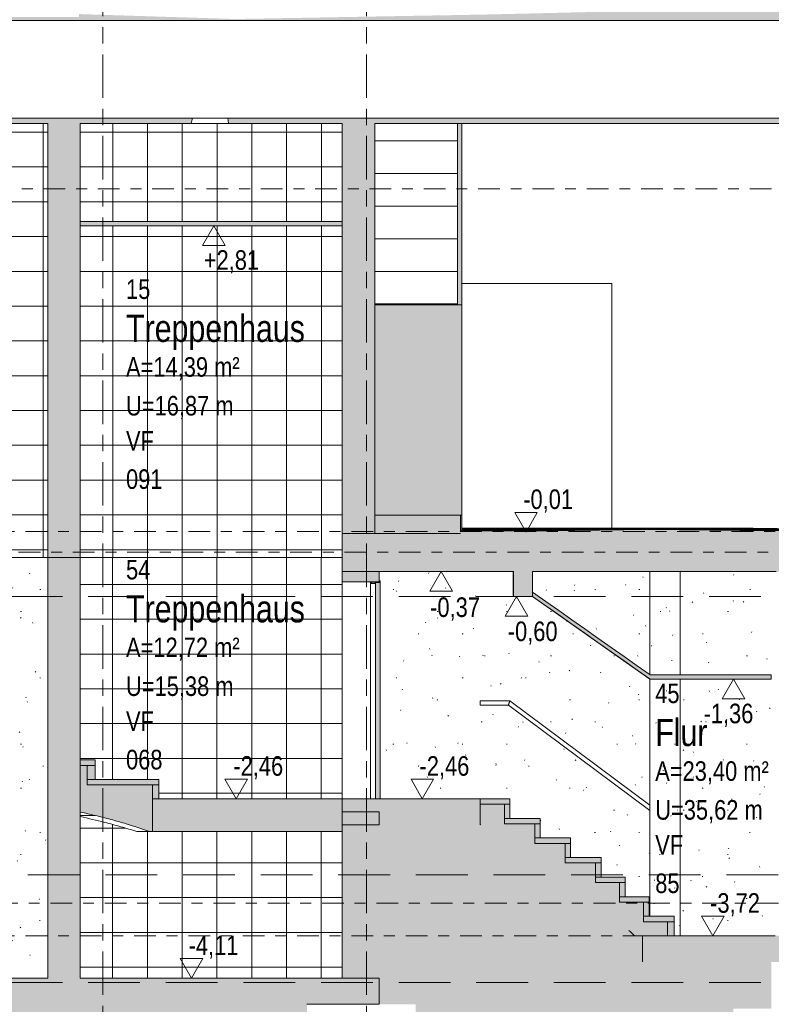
# Model space of a CAD drawing. Header units: metres. Extents: x 2 to 230, y -14 to 869.
# Tile 65 of 71: x 203.39 to 210.31, y -7.15 to 1.91. Entities that reach past the tile are written whole.
import ezdxf

# ---------------------------------------------------------------- set-up
doc = ezdxf.new("R2010")
doc.units = ezdxf.units.M
for name, pattern in [('_Ebene_', [0.4, 0.2, -0.1, 0, -0.1]), ('_Rasterlinie_', [0.75, 0.4, -0.1, 0.15, -0.1]), ('Abgebrochen', [0.714375, 0.47625, -0.238125])]:
    doc.linetypes.add(name, pattern=pattern)
for name, color, linetype, lineweight in [('A_Detailelemente', 7, 'Continuous', 9), ('A_Ebenen', 50, 'Continuous', 5), ('A_Geländer', 7, 'Continuous', 5), ('A_Geschossdecken', 7, 'Continuous', 5), ('A_Geschossdecken_Oberflächenschraffur', 7, 'Continuous', 5), ('A_Geschossdecken_Schraffur', 7, 'Continuous', 5), ('A_Hoehenkoten', 124, 'Continuous', 5), ('A_Linien_Feine Linien', 7, 'Continuous', 5), ('A_Raster', 128, 'Continuous', 5), ('A_Raum-Txt', 16, 'Continuous', 5), ('A_Treppe', 38, 'Continuous', 5), ('A_Tuer', 128, 'Continuous', 5), ('A_Türen_Element', 128, 'Continuous', 5), ('A_Türen_Rahmen', 128, 'Continuous', 5), ('A_Wand', 244, 'Continuous', 5), ('A_Wand_Schraff', 1, 'Continuous', 5), ('A_Wände_Oberflächenschraffur', 244, 'Continuous', 5)]:
    doc.layers.add(name, color=color, linetype=linetype, lineweight=lineweight)
doc.styles.add('Arial', font='arial.ttf', dxfattribs={"width": 0.8, "height": 0.18})
doc.styles.add('Arial_B', font='txt', dxfattribs={"width": 0.8, "height": 0.25})
pattern_1 = [(0, (178.00613, 18.796), (0.813, 0.203), [0.007, -0.603, 0.007, -0.603, -3.251]), (0, (178.00613, 18.796), (0.813, 0.203), [-1.219, 0.007, -1.212, 0.007, -0.603, -1.422]), (0, (178.00613, 18.796), (0.813, 0.203), [-3.048, 0.007, -0.4, 0.007, -1.009]), (120, (178.31113, 18.897), (-0.5823032, 0.6025787), [0.007, -0.603, 0.007, -0.603, -3.251]), (120, (178.31113, 18.897), (-0.5823032, 0.6025787), [-1.219, 0.007, -1.212, 0.007, -0.603, -1.422]), (120, (178.31113, 18.897), (-0.5823032, 0.6025787), [-3.048, 0.007, -0.4, 0.007, -1.009]), (240, (178.41213, 19.304), (-0.2306968, -0.8055787), [0.007, -0.603, 0.007, -0.603, -3.251]), (240, (178.41213, 19.304), (-0.2306968, -0.8055787), [-1.219, 0.007, -1.212, 0.007, -0.603, -1.422]), (240, (178.41213, 19.304), (-0.2306968, -0.8055787), [-3.048, 0.007, -0.4, 0.007, -1.009])]
pattern_2 = [(0, (178.00613, 18.796), (0, 0.3), [])]
pattern_3 = [(0, (178.00613, 18.796), (0, 0.32), []), (90, (178.00613, 18.796), (-0.32, 2e-17), [])]
pattern_4 = [(0.006, (178.008129, -2.781), (-8.378e-07, 0.008), []), (90, (178.00813, -2.781), (-0.32, 2e-17), [])]
pattern_5 = [(359.512, (177.825129, -2.51), (2.55513e-05, 0.0029998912), []), (90, (177.82513, -2.51), (-0.32, 0.003), [])]
pattern_6 = [(359.365, (177.771129, -2.427), (2.216523e-05, 0.00199987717), []), (90, (177.77113, -2.427), (-0.32, 0.004), [])]
pattern_7 = [(0.886, (178.347129, -3.247), (-7.7315e-05, 0.0049994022), []), (90, (178.34713, -3.247), (-0.32, -0.005), [])]
pattern_8 = [(0, (178.00713, 18.796), (0, 0.32), []), (90, (178.00713, 18.796), (-0.32, 2e-17), [])]

# ---------------------------------------------------------------- blocks, each defined once
blk = doc.blocks.new('TU DF 1 - Stahl-Eckzarge flächenbündig - DL - 900 x 1980-8580525-H')
at = {"layer": 'A_Tuer', "lineweight": 9}
for points in [[(13.9615, -3.2751), (13.9615, -3.2601), (14.0065, -3.2601), (14.0065, -3.2501), (13.9965, -3.2501), (13.9965, -3.2521), (14.0045, -3.2521), (14.0045, -3.2581), (13.9595, -3.2581), (13.9595, -3.2731), (13.9185, -3.2731), (13.9185, -3.2621), (13.9265, -3.2621), (13.9265, -3.2601), (13.9165, -3.2601), (13.9165, -3.2751)], [(13.9615, -5.2551), (14.0065, -5.2551), (14.0065, -3.2641), (13.9615, -3.2641), (13.9615, -4.2946)]]:
    blk.add_hatch(color=253, dxfattribs=at).paths.add_polyline_path(points, flags=0)
at = {"layer": 'A_Türen_Element', "color": 250, "lineweight": 9}
for p, q in [((14.0065, -3.2641), (13.9615, -3.2641)), ((13.9615, -3.2641), (13.9615, -5.2551)), ((14.0065, -5.2551), (14.0065, -3.2641)), ((13.9615, -5.2551), (14.0065, -5.2551))]:
    blk.add_line(p, q, dxfattribs=at)
at = {"layer": 'A_Türen_Rahmen', "color": 250, "lineweight": 9}
for p, q in [((13.9265, -3.2601), (13.9165, -3.2601)), ((13.9165, -3.2601), (13.9165, -3.2751)), ((13.9265, -3.2621), (13.9265, -3.2601)), ((14.0045, -3.2581), (13.9595, -3.2581)), ((13.9595, -3.2581), (13.9595, -3.2731)), ((13.9615, -3.2751), (13.9615, -3.2601)), ((13.9615, -3.2601), (14.0065, -3.2601)), ((14.0065, -3.2501), (13.9965, -3.2501)), ((13.9965, -3.2501), (13.9965, -3.2521)), ((13.9965, -3.2521), (14.0045, -3.2521)), ((14.0045, -3.2521), (14.0045, -3.2581)), ((14.0065, -3.2601), (14.0065, -3.2501)), ((14.0065, -3.2601), (14.0065, -3.2641)), ((13.9165, -3.2751), (13.9615, -3.2751)), ((13.9165, -5.2551), (13.9165, -3.2751)), ((13.9185, -3.2731), (13.9185, -3.2621)), ((13.9185, -3.2621), (13.9265, -3.2621)), ((13.9595, -3.2731), (13.9185, -3.2731)), ((13.9265, -3.2621), (13.9265, -3.2731))]:
    blk.add_line(p, q, dxfattribs=at)
blk = doc.blocks.new('Typ des oberen Holms - Oberer Geländerholm_Innen_-8098315-H')
at = {"layer": 'A_Geländer', "color": 250, "lineweight": 9}
for p, q in [((15.1987, -4.3551), (14.9266, -4.3551)), ((14.9266, -4.3751), (14.9266, -4.3551)), ((14.9266, -4.3951), (14.9266, -4.3751)), ((14.9266, -4.3951), (15.1854, -4.3951)), ((15.1854, -4.3951), (16.4887, -5.364)), ((16.4887, -5.3141), (15.1987, -4.3551))]:
    blk.add_line(p, q, dxfattribs=at)
at = {"layer": 'A_Geländer', "color": 250, "lineweight": 9, "flags": 128}
for points in [[(16.4887, -5.3141), (16.4887, -5.315), (16.4887, -5.3175), (16.4887, -5.3214), (16.4887, -5.3266), (16.4887, -5.3326), (16.4887, -5.3391)], [(16.4887, -5.3391), (16.4887, -5.3455), (16.4887, -5.3515), (16.4887, -5.3567), (16.4887, -5.3606), (16.4887, -5.3631), (16.4887, -5.364)]]:
    blk.add_lwpolyline(points, dxfattribs=at)
at = {"layer": 'A_Geländer', "color": 250, "lineweight": 9}
blk.add_open_spline([(15.1921, -4.3751), (15.1915, -4.3769), (15.1903, -4.3803), (15.1887, -4.3852), (15.1873, -4.3894), (15.1863, -4.3926), (15.1856, -4.3946), (15.1854, -4.3951), (15.1854, -4.3951)], degree=3, dxfattribs=at)
blk.add_open_spline([(15.1987, -4.3551), (15.1987, -4.3551), (15.1982, -4.3565), (15.1968, -4.3608), (15.1954, -4.365), (15.1938, -4.3699), (15.1926, -4.3733), (15.1921, -4.3751)], degree=3, knots=[0.5, 0.5, 0.5, 0.5, 0.6666667, 0.75, 0.8333333, 0.9166667, 1, 1, 1, 1], dxfattribs=at)
blk = doc.blocks.new('Höhenkoten - leer-6237472-H')
at = {"layer": 'A_Hoehenkoten'}
for p, q in [((-20.0598, -8.7451), (-20.2677, -8.7451)), ((-20.1637, -8.9251), (-20.2677, -8.7451)), ((-20.1637, -8.9251), (-20.0598, -8.7451))]:
    blk.add_line(p, q, dxfattribs=at)

msp = doc.modelspace()

# ---------------------------------------------------------------- hatches: boundary and pattern name
at = {"layer": 'A_Detailelemente'}
msp.add_hatch(color=254, dxfattribs=at).paths.add_polyline_path([(222.0294, -12.3131), (225.6924, -12.3131), (225.6924, -3.4886), (225.6907, -3.4886), (224.2609, -3.4637), (224.2609, -3.3638), (222.985, -3.3638), (222.985, -7.1851), (223.4382, -7.1851), (223.4382, -8.0351), (222.3582, -8.0351), (222.3582, -7.1851), (222.745, -7.1851), (222.745, -5.5301), (221.3109, -5.5301), (221.3109, -7.1851), (221.6821, -7.1851), (221.6821, -8.0351), (220.6021, -8.0351), (220.6021, -7.1851), (210.9191, -7.1851), (210.9191, -7.6851), (209.9591, -7.6851), (209.9591, -7.1851), (210.3091, -7.1851), (210.3091, -6.7551), (209.1226, -6.7551), (209.1226, -6.5151), (209.0467, -6.5151), (208.7418, -6.2102), (208.7418, -6.0337), (208.466, -6.0337), (207.634, -5.4951), (206.6992, -5.4951), (206.6992, -7.1451), (207.0343, -7.1451), (207.0343, -7.6451), (206.0343, -7.6451), (206.0343, -7.1451), (200.5854, -7.1451), (200.5854, -8.2451), (200.9354, -8.2451), (200.9354, -9.0951), (199.9954, -9.0951), (199.9954, -8.2451), (193.7287, -8.2451), (193.7287, -8.4451), (194.0787, -8.4451), (194.0787, -8.9451), (193.1287, -8.9451), (193.1287, -8.4451), (188.9991, -8.4451), (188.9991, -8.9451), (188.0491, -8.9451), (188.0491, -8.4451), (184.4263, -8.4451), (184.4263, -9.1251), (184.7763, -9.1251), (184.7763, -9.6251), (183.7763, -9.6251), (183.7763, -9.1251), (171.0088, -9.1251), (171.0088, -9.6251), (170.0088, -9.6251), (170.0088, -9.1251), (170.355, -9.1251), (170.355, -3.6251), (169.9157, -3.6279), (169.5215, -3.6375), (167.0845, -3.7492), (167.0845, -12.3131), (218.3664, -12.3131)], flags=0)
at = {"layer": 'A_Geschossdecken_Oberflächenschraffur'}
h = msp.add_hatch(dxfattribs=at)
h.set_pattern_fill('FP_105', color=133, style=0, pattern_type=2)
h.set_pattern_definition(pattern_4)
h.paths.add_polyline_path([(207.6288, -2.7906), (208.2813, -2.7902), (208.7882, -2.7651), (207.4589, -2.766), (207.4589, -2.7861), (207.6263, -2.7905)], flags=0)
h = msp.add_hatch(dxfattribs=at)
h.set_pattern_fill('FP_105', color=133, style=0, pattern_type=2)
h.set_pattern_definition(pattern_4)
h.paths.add_polyline_path([(207.6288, -2.7906), (208.2813, -2.7902), (208.7882, -2.7651), (207.4589, -2.766), (207.4589, -2.7861), (207.6263, -2.7905)], flags=0)
h = msp.add_hatch(dxfattribs=at)
h.set_pattern_fill('FP_113', color=133, style=0, pattern_type=2)
h.set_pattern_definition(pattern_7)
h.paths.add_polyline_path([(208.2761, -2.7905), (209.1773, -2.7766), (208.7882, -2.7651), (208.37, -2.7858)], flags=0)
h = msp.add_hatch(dxfattribs=at)
h.set_pattern_fill('FP_113', color=133, style=0, pattern_type=2)
h.set_pattern_definition(pattern_7)
h.paths.add_polyline_path([(208.2761, -2.7905), (209.1773, -2.7766), (208.7882, -2.7651), (208.37, -2.7858)], flags=0)
h = msp.add_hatch(dxfattribs=at)
h.set_pattern_fill('FP_108', color=133, style=0, pattern_type=2)
h.set_pattern_definition(pattern_5)
h.paths.add_polyline_path([(210.5277, -2.7902), (210.5277, -2.7902), (210.3465, -2.7668), (210.3465, -2.7668), (210.0229, -2.7651), (208.7882, -2.7651), (210.0229, -2.7859), (210.5277, -2.7902)], flags=0)
h = msp.add_hatch(dxfattribs=at)
h.set_pattern_fill('FP_108', color=133, style=0, pattern_type=2)
h.set_pattern_definition(pattern_5)
h.paths.add_polyline_path([(210.5277, -2.7902), (210.5277, -2.7902), (210.3465, -2.7668), (210.3465, -2.7668), (210.0229, -2.7651), (208.7882, -2.7651), (210.0229, -2.7859), (210.5277, -2.7902)], flags=0)
h = msp.add_hatch(dxfattribs=at)
h.set_pattern_fill('FP_109', color=133, style=0, pattern_type=2)
h.set_pattern_definition(pattern_6)
h.paths.add_polyline_path([(210.0229, -2.7859), (208.7882, -2.7651), (209.2089, -2.7769), (210.0229, -2.7859)], flags=0)
h = msp.add_hatch(dxfattribs=at)
h.set_pattern_fill('FP_109', color=133, style=0, pattern_type=2)
h.set_pattern_definition(pattern_6)
h.paths.add_polyline_path([(210.0229, -2.7859), (208.7882, -2.7651), (209.2089, -2.7769), (210.0229, -2.7859)], flags=0)
at = {"layer": 'A_Geschossdecken_Schraffur', "lineweight": 9}
h = msp.add_hatch(color=253, dxfattribs=at)
h.paths.add_polyline_path([(207.3775, 0.9549), (221.342, 0.9549), (221.342, 2.2049), (211.6525, 2.0533), (207.6549, 1.9579), (205.3739, 1.9173), (203.9361, 1.9627), (203.9361, 1.9349), (200.4174, 1.9349), (200.4174, 2.0591), (197.0321, 2.1149), (193.513, 2.2049), (193.513, 1.9049), (221.008, 1.9049), (221.008, 1.0049), (205.3066, 1.0049), (205.3129, 0.9549), (206.6589, 0.9549)], flags=0)
h.paths.add_polyline_path([(193.513, 0.9549), (204.9701, 0.9549), (204.9795, 1.0049), (193.513, 1.0049)], flags=0)
for points in [[(206.3589, 0.0149), (206.3589, 0.0549), (203.9487, 0.0549), (203.9487, 0.0149), (205.546, 0.0149)], [(207.3775, -2.8151), (207.4489, -2.8151), (207.4489, -2.6451), (206.6589, -2.6451), (206.6589, -2.8151)], [(218.7018, -2.8151), (218.7018, -2.7651), (218.1928, -2.7949), (217.8053, -2.794), (216.7727, -2.7697), (215.74, -2.794), (214.6666, -2.7726), (213.8854, -2.7726), (212.8119, -2.7974), (211.7556, -2.768), (210.6992, -2.7902), (210.5277, -2.7902), (210.0229, -2.7859), (209.1773, -2.7766), (208.2761, -2.7905), (207.6288, -2.7906), (207.4489, -2.7858), (207.4489, -2.8151), (218.3664, -2.8151)], [(214.0105, -3.1651), (221.1421, -3.1651), (221.1421, -2.8151), (206.3589, -2.8151), (206.3589, -3.1651), (213.8405, -3.1651)], [(208.1118, -3.3951), (208.1118, -3.1651), (207.9346, -3.1651), (207.9346, -3.3951)], [(209.2089, -4.1551), (210.3086, -4.1551), (210.3086, -4.1151), (209.1942, -4.1151), (208.1118, -3.3551), (208.1118, -3.3951), (209.1942, -4.1551)], [(206.3596, -5.5551), (206.3596, -5.2551), (204.6132, -5.2551), (204.6132, -5.5551), (205.546, -5.5551)], [(207.6298, -5.4951), (207.6298, -5.2551), (206.3596, -5.2551), (206.3596, -5.4951), (207.3775, -5.4951)], [(210.3091, -6.7551), (210.5691, -6.7551), (210.5691, -6.5151), (209.1242, -6.5151), (209.1242, -6.7551), (210.1247, -6.7551)], [(203.7145, -7.1451), (206.6991, -7.1451), (206.6991, -6.9051), (200.4654, -6.9051), (200.4654, -7.1451), (200.9354, -7.1451)]]:
    msp.add_hatch(color=253, dxfattribs=at).paths.add_polyline_path(points, flags=0)
at = {"layer": 'A_Treppe'}
for points in [[(204.0848, -4.948), (204.0848, -4.898), (203.9487, -4.898), (203.9487, -4.948)], [(204.0848, -5.0765), (204.0848, -4.948), (204.0124, -4.948), (204.0124, -5.0765)], [(204.6302, -5.1265), (204.6712, -5.1265), (204.6712, -5.0765), (204.0124, -5.0765), (204.0124, -5.1265), (204.1723, -5.1265)], [(204.6712, -5.2551), (204.6712, -5.1265), (204.6132, -5.1265), (204.6132, -5.2551), (204.6302, -5.2551)], [(207.9018, -5.3051), (207.9018, -5.2551), (207.6298, -5.2551), (207.6298, -5.3051)], [(207.8518, -5.4351), (207.9018, -5.4351), (207.9018, -5.3051), (207.8518, -5.3051)], [(208.1818, -5.4851), (208.1818, -5.4351), (207.8518, -5.4351), (207.8518, -5.4851)], [(208.1818, -5.6151), (208.1818, -5.4851), (208.1318, -5.4851), (208.1318, -5.6151)], [(208.4618, -5.6651), (208.4618, -5.6151), (208.1318, -5.6151), (208.1318, -5.6651), (208.2932, -5.6651)], [(208.4118, -5.7951), (208.4618, -5.7951), (208.4618, -5.6651), (208.4118, -5.6651)], [(208.4118, -5.8451), (208.7418, -5.8451), (208.7418, -5.7951), (208.4118, -5.7951)], [(208.6918, -5.9751), (208.7418, -5.9751), (208.7418, -5.8451), (208.6918, -5.8451)], [(208.7511, -6.0251), (208.9621, -6.0251), (208.9621, -5.9751), (208.6918, -5.9751), (208.6918, -6.0251)], [(208.9621, -6.1551), (208.9621, -6.0251), (208.9117, -6.0251), (208.9117, -6.1551)], [(209.1857, -6.2051), (209.1857, -6.1551), (208.9117, -6.1551), (208.9117, -6.2051)], [(209.1857, -6.3351), (209.1857, -6.2051), (209.1329, -6.2051), (209.1329, -6.3351)], [(209.4133, -6.3851), (209.4133, -6.3351), (209.1329, -6.3351), (209.1329, -6.3851), (209.2089, -6.3851)], [(209.4133, -6.5151), (209.4133, -6.3851), (209.3543, -6.3851), (209.3543, -6.5151)]]:
    msp.add_hatch(color=143, dxfattribs=at).paths.add_polyline_path(points, flags=0)
at = {"layer": 'A_Treppe', "lineweight": 9}
for points in [[(204.5841, -5.5551), (204.6132, -5.5551), (204.6132, -5.1265), (204.0124, -5.1265), (204.0124, -4.948), (203.9487, -4.948), (203.9487, -5.3773), (204.0848, -5.4082), (204.229, -5.445), (204.372, -5.4858), (204.5138, -5.5309)], [(209.3543, -6.5151), (209.3543, -6.3851), (209.1329, -6.3851), (209.1329, -6.2051), (208.9117, -6.2051), (208.9117, -6.0251), (208.6918, -6.0251), (208.6918, -5.8451), (208.4118, -5.8451), (208.4118, -5.6651), (208.1318, -5.6651), (208.1318, -5.4851), (207.8518, -5.4851), (207.8518, -5.3051), (207.6298, -5.3051), (207.6298, -5.4923), (208.466, -6.0337), (208.7418, -6.0337), (208.7419, -6.2103), (208.9988, -6.4672), (209.0504, -6.5151), (209.2089, -6.5151)]]:
    msp.add_hatch(color=253, dxfattribs=at).paths.add_polyline_path(points, flags=0)
at = {"layer": 'A_Wand_Schraff', "lineweight": 9}
for points in [[(203.7145, -3.0351), (203.9487, -3.0351), (203.9487, 0.9549), (203.6487, 0.9549), (203.6487, -3.0351)], [(206.6589, -2.8151), (206.6589, 0.9549), (206.3589, 0.9549), (206.3589, -2.8151)], [(207.4198, -0.7101), (207.4598, -0.7101), (207.4598, 0.9549), (207.4198, 0.9549)], [(207.4589, -2.6451), (207.4589, -0.7101), (206.6589, -0.7101), (206.6589, -2.6451), (207.3775, -2.6451)], [(207.4589, -2.7951), (207.4589, -2.6451), (207.4489, -2.6451), (207.4489, -2.7951)], [(203.9487, -6.9051), (203.9487, -3.0351), (203.6487, -3.0351), (203.6487, -6.9051), (203.7145, -6.9051)], [(206.6996, -3.2601), (206.6996, -3.1651), (206.3596, -3.1651), (206.3596, -3.2601)], [(206.6992, -6.9051), (206.6992, -5.3751), (206.3592, -5.3751), (206.3592, -6.9051)]]:
    msp.add_hatch(color=253, dxfattribs=at).paths.add_polyline_path(points, flags=0)
at = {"layer": 'A_Wände_Oberflächenschraffur'}
h = msp.add_hatch(dxfattribs=at)
h.set_pattern_fill('FP_147', color=133, style=0, pattern_type=2)
h.set_pattern_definition(pattern_8)
h.paths.add_polyline_path([(200.6958, -3.0351), (203.6487, -3.0351), (203.6487, 0.9549), (200.6958, 0.9549), (200.6958, -2.8151)], flags=0)
h.paths.add_polyline_path([(204.5461, -3.0351), (206.3589, -3.0351), (206.3589, 0.0149), (203.9487, 0.0149), (203.9487, -3.0351)], flags=0)
h.paths.add_polyline_path([(204.9867, 0.0549), (206.3589, 0.0549), (206.3589, 0.9549), (203.9487, 0.9549), (203.9487, 0.0549), (204.9789, 0.0549)], flags=0)
h = msp.add_hatch(dxfattribs=at)
h.set_pattern_fill('FP_147', color=133, style=0, pattern_type=2)
h.set_pattern_definition(pattern_8)
h.paths.add_polyline_path([(200.6958, -3.0351), (203.6487, -3.0351), (203.6487, 0.9549), (200.6958, 0.9549), (200.6958, -2.8151)], flags=0)
h.paths.add_polyline_path([(204.5461, -3.0351), (206.3589, -3.0351), (206.3589, 0.0149), (203.9487, 0.0149), (203.9487, -3.0351)], flags=0)
h.paths.add_polyline_path([(204.9867, 0.0549), (206.3589, 0.0549), (206.3589, 0.9549), (203.9487, 0.9549), (203.9487, 0.0549), (204.9789, 0.0549)], flags=0)
h = msp.add_hatch(dxfattribs=at)
h.set_pattern_fill('FP_99', color=8, style=0, pattern_type=2)
h.set_pattern_definition(pattern_2)
h.paths.add_polyline_path([(207.4589, -2.766), (207.4589, -2.766), (207.4589, -2.6451)], flags=0)
h.paths.add_polyline_path([(207.4189, -0.7101), (207.4189, 0.9549), (206.6589, 0.9549), (206.6589, -0.7101), (207.3775, -0.7101)], flags=0)
h = msp.add_hatch(dxfattribs=at)
h.set_pattern_fill('FP_99', color=8, style=0, pattern_type=2)
h.set_pattern_definition(pattern_2)
h.paths.add_polyline_path([(207.4589, -2.766), (207.4589, -2.766), (207.4589, -2.6451)], flags=0)
h.paths.add_polyline_path([(207.4189, -0.7101), (207.4189, 0.9549), (206.6589, 0.9549), (206.6589, -0.7101), (207.3775, -0.7101)], flags=0)
h = msp.add_hatch(dxfattribs=at)
h.set_pattern_fill('FP_92', style=0, pattern_type=2)
h.set_pattern_definition(pattern_1)
h.paths.add_polyline_path([(203.6487, -6.9051), (203.6487, -3.0351), (200.5854, -3.0351), (200.5854, -6.9051)], flags=0)
h = msp.add_hatch(dxfattribs=at)
h.set_pattern_fill('FP_90', color=133, style=0, pattern_type=2)
h.set_pattern_definition(pattern_3)
h.paths.add_polyline_path([(203.9487, -6.9051), (206.3592, -6.9051), (206.3592, -5.5551), (204.4685, -5.5551), (204.3212, -5.5115), (204.1723, -5.4716), (204.0236, -5.4355), (203.9487, -5.4187), (203.9487, -6.8825)], flags=0)
h.paths.add_polyline_path([(205.546, -5.2551), (206.3596, -5.2551), (206.3589, -3.0351), (203.9487, -3.0351), (203.9487, -4.898), (204.0848, -4.898), (204.0848, -5.0765), (204.6712, -5.0765), (204.6712, -5.2551)], flags=0)
h = msp.add_hatch(dxfattribs=at)
h.set_pattern_fill('FP_90', color=133, style=0, pattern_type=2)
h.set_pattern_definition(pattern_3)
h.paths.add_polyline_path([(203.9487, -6.9051), (206.3592, -6.9051), (206.3592, -5.5551), (204.4685, -5.5551), (204.3212, -5.5115), (204.1723, -5.4716), (204.0236, -5.4355), (203.9487, -5.4187), (203.9487, -6.8825)], flags=0)
h.paths.add_polyline_path([(205.546, -5.2551), (206.3596, -5.2551), (206.3589, -3.0351), (203.9487, -3.0351), (203.9487, -4.898), (204.0848, -4.898), (204.0848, -5.0765), (204.6712, -5.0765), (204.6712, -5.2551)], flags=0)
h = msp.add_hatch(dxfattribs=at)
h.set_pattern_fill('FP_92', style=0, pattern_type=2)
h.set_pattern_definition(pattern_1)
h.paths.add_polyline_path([(208.9621, -6.1551), (209.0518, -6.1551), (209.0518, -5.2599), (207.8886, -4.3951), (207.6298, -4.3944), (207.6298, -4.3551), (207.9027, -4.3558), (209.0518, -5.21), (209.0518, -4.0566), (208.1118, -3.3951), (207.9318, -3.3951), (207.9318, -3.1651), (206.6996, -3.1651), (206.6996, -3.2501), (206.7096, -3.2501), (206.7096, -5.2551), (207.9018, -5.2551), (207.9018, -5.4351), (208.1818, -5.4351), (208.1818, -5.6151), (208.4618, -5.6151), (208.4618, -5.7951), (208.7418, -5.7951), (208.7418, -5.9751), (208.9621, -5.9751), (208.9621, -6.0337)], flags=0)
h.paths.add_polyline_path([(207.6298, -5.4951), (207.634, -5.4951), (207.6298, -5.4923)], flags=0)
h.paths.add_polyline_path([(209.0518, -4.0152), (209.0518, -3.1651), (208.1118, -3.1651), (208.1118, -3.3551), (209.0106, -3.9862)], flags=0)
h = msp.add_hatch(dxfattribs=at)
h.set_pattern_fill('FP_92', style=0, pattern_type=2)
h.set_pattern_definition(pattern_1)
h.paths.add_polyline_path([(209.1918, -6.3351), (209.1907, -5.3631), (209.0518, -5.2599), (209.0518, -6.1551), (209.1857, -6.1551), (209.1857, -6.3351)], flags=0)
h.paths.add_polyline_path([(209.1918, -5.3141), (209.1918, -4.1551), (209.0518, -4.0566), (209.0518, -5.21), (209.1118, -5.2546)], flags=0)
h.paths.add_polyline_path([(209.1918, -4.1135), (209.1918, -3.1651), (209.0518, -3.1651), (209.0518, -4.0152), (209.1309, -4.0707)], flags=0)
h = msp.add_hatch(dxfattribs=at)
h.set_pattern_fill('FP_98', style=0, pattern_type=2)
h.set_pattern_definition([(0, (194.40113, 18.796), (0.544, 0.203), [0.004, -0.403, 0.004, -0.403, -2.175]), (0, (194.40113, 18.796), (0.544, 0.203), [-0.816, 0.004, -0.811, 0.004, -0.403, -0.952]), (0, (194.40113, 18.796), (0.544, 0.203), [-2.04, 0.004, -0.267, 0.004, -0.675]), (111.123, (194.60513, 18.897), (-0.38917075, 0.6022177), [0.006, -0.56, 0.006, -0.56, -3.018]), (111.123, (194.60513, 18.897), (-0.38917075, 0.6022177), [-1.132, 0.006, -1.126, 0.006, -0.56, -1.321]), (111.123, (194.60513, 18.897), (-0.38917075, 0.6022177), [-2.83, 0.006, -0.371, 0.006, -0.937]), (248.877, (194.67313, 19.304), (-0.1546295, -0.805391), [0.006, -0.56, 0.006, -0.56, -3.018]), (248.877, (194.67313, 19.304), (-0.1546295, -0.805391), [-1.132, 0.006, -1.126, 0.006, -0.56, -1.321]), (248.877, (194.67313, 19.304), (-0.1546295, -0.805391), [-2.83, 0.006, -0.371, 0.006, -0.937])])
h.paths.add_polyline_path([(209.4133, -6.5151), (209.4709, -6.5151), (209.4709, -4.1551), (209.1918, -4.1552), (209.1918, -6.3351), (209.4133, -6.3351), (209.4133, -6.5149)], flags=0)
h.paths.add_polyline_path([(209.4689, -4.1151), (209.4709, -4.1151), (209.4709, -3.1651), (209.1918, -3.1651), (209.1918, -4.1135), (209.1942, -4.1151), (209.258, -4.1151)], flags=0)
h = msp.add_hatch(dxfattribs=at)
h.set_pattern_fill('FP_97', style=0, pattern_type=2)
h.set_pattern_definition([(0, (178.00913, 18.796), (0.813, 0.203), [0.007, -0.603, 0.007, -0.603, -3.251]), (0, (178.00913, 18.796), (0.813, 0.203), [-1.219, 0.007, -1.212, 0.007, -0.603, -1.422]), (0, (178.00913, 18.796), (0.813, 0.203), [-3.048, 0.007, -0.4, 0.007, -1.009]), (120, (178.31413, 18.897), (-0.5823032, 0.6025787), [0.007, -0.603, 0.007, -0.603, -3.251]), (120, (178.31413, 18.897), (-0.5823032, 0.6025787), [-1.219, 0.007, -1.212, 0.007, -0.603, -1.422]), (120, (178.31413, 18.897), (-0.5823032, 0.6025787), [-3.048, 0.007, -0.4, 0.007, -1.009]), (240, (178.41513, 19.304), (-0.2306968, -0.8055787), [0.007, -0.603, 0.007, -0.603, -3.251]), (240, (178.41513, 19.304), (-0.2306968, -0.8055787), [-1.219, 0.007, -1.212, 0.007, -0.603, -1.422]), (240, (178.41513, 19.304), (-0.2306968, -0.8055787), [-3.048, 0.007, -0.4, 0.007, -1.009])])
h.paths.add_polyline_path([(210.1247, -6.5151), (210.3091, -6.5151), (210.3086, -4.1551), (209.4709, -4.1551), (209.4709, -6.5151)], flags=0)
h.paths.add_polyline_path([(210.3091, -4.1151), (210.3091, -3.1651), (209.4709, -3.1651), (209.4709, -4.1151), (210.3086, -4.1151)], flags=0)

# ---------------------------------------------------------------- linework, layer by layer
at = {"layer": 'A_Ebenen', "color": 130, "linetype": '_Ebene_', "lineweight": 9}
for p, q in [((166.1108, 0.3549), (226.6435, 0.3549)), ((226.6435, -2.7951), (167.3808, -2.7951)), ((167.3808, -2.9851), (226.6435, -2.9851)), ((225.3735, -6.2151), (167.3808, -6.2151)), ((226.6435, -6.5151), (166.1108, -6.5151))]:
    msp.add_line(p, q, dxfattribs=at)
at = {"layer": 'A_Ebenen', "color": 31, "linetype": 'Abgebrochen'}
for p, q in [((226.6435, -3.3951), (167.3808, -3.3951)), ((225.3735, -5.9551), (167.3808, -5.9551)), ((226.6435, -6.9451), (166.1108, -6.9451))]:
    msp.add_line(p, q, dxfattribs=at)
at = {"layer": 'A_Geschossdecken', "color": 250, "lineweight": 9}
for p, q in [((200.6958, 0.9549), (203.6487, 0.9549)), ((203.9487, 0.9549), (204.9701, 0.9549)), ((205.3129, 0.9549), (206.3589, 0.9549)), ((206.6589, 0.9549), (221.342, 0.9549)), ((206.3589, 0.0549), (203.9487, 0.0549)), ((203.9487, 0.0149), (206.3589, 0.0149)), ((207.4489, -2.6451), (206.6589, -2.6451)), ((206.6589, -2.6451), (206.6589, -2.8151)), ((207.4489, -2.7858), (207.4489, -2.6451)), ((207.6288, -2.7906), (207.4489, -2.7858)), ((207.4589, -2.7651), (208.7986, -2.7651)), ((208.2761, -2.7905), (207.6288, -2.7906)), ((208.2761, -2.7905), (208.7882, -2.7651)), ((209.1773, -2.7766), (208.2761, -2.7905)), ((208.7882, -2.7651), (210.0229, -2.7859)), ((209.1773, -2.7766), (208.7882, -2.7651)), ((208.8396, -2.7651), (210.1426, -2.7651)), ((210.0229, -2.7859), (209.1773, -2.7766)), ((210.5277, -2.7902), (210.0229, -2.7859)), ((206.3589, -2.8151), (206.3589, -3.1651)), ((206.6589, -2.8151), (207.4489, -2.8151)), ((206.3589, -3.1651), (207.9346, -3.1651)), ((207.9318, -3.1651), (207.9318, -3.3951)), ((207.9346, -3.1651), (207.9346, -3.3951)), ((208.1118, -3.1651), (210.3544, -3.1651)), ((208.1118, -3.3951), (208.1118, -3.1651)), ((207.9318, -3.3951), (208.1118, -3.3951)), ((209.1918, -4.1551), (208.1118, -3.3951)), ((209.1918, -4.1551), (210.3086, -4.1551)), ((210.3086, -4.1151), (209.1942, -4.1151)), ((210.3086, -4.1551), (210.3086, -4.1151)), ((207.6298, -5.2551), (204.6132, -5.2551)), ((204.6132, -5.2551), (204.6132, -5.5551)), ((206.3596, -5.5551), (206.3596, -5.2551)), ((207.6298, -5.4951), (207.6298, -5.2551)), ((206.3596, -5.4951), (206.6992, -5.4951)), ((204.6132, -5.5551), (206.3596, -5.5551)), ((209.1242, -6.5151), (209.1242, -6.7551)), ((210.3091, -6.5151), (209.1242, -6.5151)), ((203.6487, -6.9051), (200.5854, -6.9051)), ((206.3592, -6.9051), (203.9487, -6.9051)), ((206.6991, -7.1451), (206.6991, -6.9051)), ((206.6992, -7.1451), (206.0343, -7.1451))]:
    msp.add_line(p, q, dxfattribs=at)
at = {"layer": 'A_Geschossdecken', "color": 250, "lineweight": 9, "flags": 128}
for points in [[(209.1942, -4.1151), (209.0739, -4.0307), (208.9536, -3.9462), (208.8334, -3.8618), (208.7131, -3.7773), (208.5929, -3.6929), (208.4726, -3.6084), (208.3523, -3.524), (208.2321, -3.4395), (208.1118, -3.3551)], [(208.1118, -3.3951), (208.2321, -3.4795), (208.3523, -3.564), (208.4726, -3.6484), (208.5929, -3.7329), (208.7131, -3.8173), (208.8334, -3.9018), (208.9536, -3.9862), (209.0739, -4.0707), (209.1942, -4.1551)]]:
    msp.add_lwpolyline(points, dxfattribs=at)
at = {"layer": 'A_Geschossdecken', "color": 250, "lineweight": 9}
msp.add_open_spline([(204.9701, 0.9549), (204.9732, 0.9716), (204.9763, 0.9882), (204.9795, 1.0049)], degree=3, dxfattribs=at)
for points, knots in [([(205.3066, 1.0049), (205.3068, 1.0039), (205.3089, 0.9873), (205.311, 0.9706), (205.3129, 0.9549)], [0.95913042, 0.95913042, 0.95913042, 0.95913042, 0.96153846, 1, 1, 1, 1]), ([(205.3129, 0.9549), (205.3019, 0.9549), (205.2797, 0.9549), (205.246, 0.9549), (205.2172, 0.9549), (205.194, 0.9549), (205.1736, 0.9549), (205.1503, 0.9549), (205.1239, 0.9549), (205.0977, 0.9549), (205.0715, 0.9549), (205.0456, 0.9549), (205.0116, 0.9549), (204.9866, 0.9549), (204.9701, 0.9549)], [0, 0, 0, 0, 0.1, 0.2, 0.3, 0.35, 0.4, 0.475, 0.55, 0.625, 0.7, 0.775, 0.85, 1, 1, 1, 1])]:
    msp.add_open_spline(points, degree=3, knots=knots, dxfattribs=at)
at = {"layer": 'A_Linien_Feine Linien'}
for p, q in [((221.008, 1.9049), (190.8476, 1.9049)), ((193.3608, 1.0049), (221.008, 1.0049))]:
    msp.add_line(p, q, dxfattribs=at)
at = {"layer": 'A_Raster', "linetype": '_Rasterlinie_', "lineweight": 9}
for p, q in [((204.1573, -12.308), (204.1573, 9.9864)), ((206.5817, -12.308), (206.5817, 9.9864))]:
    msp.add_line(p, q, dxfattribs=at)
at = {"layer": 'A_Treppe', "color": 250, "lineweight": 9}
for p, q in [((204.0848, -4.898), (203.9487, -4.898)), ((203.9487, -4.898), (203.9487, -4.948)), ((204.0124, -4.948), (203.9487, -4.948)), ((203.9487, -4.948), (203.9487, -5.3773)), ((203.9487, -4.948), (204.0848, -4.948)), ((204.0124, -5.1265), (204.0124, -4.948)), ((204.0848, -4.948), (204.0124, -4.948)), ((204.0124, -4.948), (204.0124, -5.0765)), ((204.0848, -4.948), (204.0848, -4.898)), ((204.0848, -5.0765), (204.0848, -4.948)), ((204.6712, -5.0765), (204.0124, -5.0765)), ((204.0124, -5.0765), (204.0124, -5.1265)), ((204.0124, -5.0765), (204.0848, -5.0765)), ((204.6132, -5.1265), (204.0124, -5.1265)), ((204.0124, -5.1265), (204.6712, -5.1265)), ((204.6132, -5.5551), (204.6132, -5.1265)), ((204.6712, -5.1265), (204.6132, -5.1265)), ((204.6132, -5.1265), (204.6132, -5.2551)), ((204.6712, -5.1265), (204.6712, -5.0765)), ((204.6712, -5.2551), (204.6712, -5.1265)), ((204.6132, -5.2551), (204.6712, -5.2551)), ((207.9018, -5.2551), (207.6298, -5.2551)), ((207.6298, -5.2551), (207.6298, -5.3051)), ((207.8518, -5.3051), (207.6298, -5.3051)), ((207.6298, -5.3051), (207.6298, -5.4923)), ((207.6298, -5.3051), (207.9018, -5.3051)), ((207.8518, -5.4851), (207.8518, -5.3051)), ((207.9018, -5.3051), (207.8518, -5.3051)), ((207.8518, -5.3051), (207.8518, -5.4351)), ((207.9018, -5.3051), (207.9018, -5.2551)), ((207.9018, -5.4351), (207.9018, -5.3051)), ((207.6298, -5.4923), (207.634, -5.4951)), ((207.8518, -5.4351), (207.9018, -5.4351)), ((208.1818, -5.4351), (207.8518, -5.4351)), ((207.8518, -5.4351), (207.8518, -5.4851)), ((208.1318, -5.4851), (207.8518, -5.4851)), ((207.8518, -5.4851), (208.1818, -5.4851)), ((208.1318, -5.6651), (208.1318, -5.4851)), ((208.1818, -5.4851), (208.1318, -5.4851)), ((208.1318, -5.4851), (208.1318, -5.6151)), ((208.1818, -5.4851), (208.1818, -5.4351)), ((208.1818, -5.6151), (208.1818, -5.4851)), ((204.5841, -5.5551), (204.6132, -5.5551)), ((208.4618, -5.6151), (208.1318, -5.6151)), ((208.1318, -5.6151), (208.1318, -5.6651)), ((208.1318, -5.6151), (208.1818, -5.6151)), ((208.4118, -5.6651), (208.1318, -5.6651)), ((208.1318, -5.6651), (208.4618, -5.6651)), ((208.4118, -5.8451), (208.4118, -5.6651)), ((208.4618, -5.6651), (208.4118, -5.6651)), ((208.4118, -5.6651), (208.4118, -5.7951)), ((208.4618, -5.6651), (208.4618, -5.6151)), ((208.4618, -5.7951), (208.4618, -5.6651)), ((208.7418, -5.7951), (208.4118, -5.7951)), ((208.4118, -5.7951), (208.4118, -5.8451)), ((208.4118, -5.7951), (208.4618, -5.7951)), ((208.7418, -5.8451), (208.7418, -5.7951)), ((208.6918, -5.8451), (208.4118, -5.8451)), ((208.4118, -5.8451), (208.7418, -5.8451)), ((208.6918, -6.0251), (208.6918, -5.8451)), ((208.7418, -5.8451), (208.6918, -5.8451)), ((208.6918, -5.8451), (208.6918, -5.9751)), ((208.7418, -5.9751), (208.7418, -5.8451)), ((208.9621, -5.9751), (208.6918, -5.9751)), ((208.6918, -5.9751), (208.6918, -6.0251)), ((208.6918, -5.9751), (208.7418, -5.9751)), ((208.9621, -6.0251), (208.9621, -5.9751)), ((208.9117, -6.0251), (208.6918, -6.0251)), ((208.6918, -6.0251), (208.9621, -6.0251)), ((208.9117, -6.2051), (208.9117, -6.0251)), ((208.9621, -6.0251), (208.9117, -6.0251)), ((208.9117, -6.0251), (208.9117, -6.1551)), ((208.9621, -6.1551), (208.9621, -6.0251)), ((209.1857, -6.1551), (208.9117, -6.1551)), ((208.9117, -6.1551), (208.9117, -6.2051)), ((208.9117, -6.1551), (208.9621, -6.1551)), ((209.1857, -6.2051), (209.1857, -6.1551)), ((209.1329, -6.2051), (208.9117, -6.2051)), ((208.9117, -6.2051), (209.1857, -6.2051)), ((209.1329, -6.3851), (209.1329, -6.2051)), ((209.1857, -6.2051), (209.1329, -6.2051)), ((209.1329, -6.2051), (209.1329, -6.3351)), ((209.1857, -6.3351), (209.1857, -6.2051)), ((209.4133, -6.3351), (209.1329, -6.3351)), ((209.1329, -6.3351), (209.1329, -6.3851)), ((209.1329, -6.3351), (209.1857, -6.3351)), ((209.4133, -6.3851), (209.4133, -6.3351)), ((209.3543, -6.3851), (209.1329, -6.3851)), ((209.1329, -6.3851), (209.4133, -6.3851)), ((209.3543, -6.5151), (209.3543, -6.3851)), ((209.4133, -6.3851), (209.3543, -6.3851)), ((209.3543, -6.3851), (209.3543, -6.5151)), ((209.4133, -6.5151), (209.4133, -6.3851)), ((209.1226, -6.5151), (209.3543, -6.5151)), ((209.3543, -6.5151), (209.4133, -6.5151))]:
    msp.add_line(p, q, dxfattribs=at)
at = {"layer": 'A_Treppe', "color": 250, "lineweight": 9, "flags": 128}
for points in [[(203.9487, -5.4082), (203.9827, -5.4082), (204.0168, -5.4082), (204.0508, -5.4082), (204.0848, -5.4082)], [(204.5841, -5.5551), (204.5456, -5.5551), (204.507, -5.5551), (204.4685, -5.5551)]]:
    msp.add_lwpolyline(points, dxfattribs=at)
at = {"layer": 'A_Treppe', "color": 250, "lineweight": 9}
for points in [[(203.9487, -5.3773), (203.9714, -5.3822), (204.0169, -5.3922), (204.0622, -5.4028), (204.0848, -5.4082)], [(208.9988, -6.4672), (209.0158, -6.4833), (209.033, -6.4993), (209.0504, -6.5151)]]:
    msp.add_open_spline(points, degree=3, dxfattribs=at)
for points in [[(204.4685, -5.5551), (204.4196, -5.5399), (204.3214, -5.5109), (204.1483, -5.4645), (204.0237, -5.4351), (203.9487, -5.4187)], [(204.0848, -5.4082), (204.1331, -5.4198), (204.2292, -5.4443), (204.3961, -5.4919), (204.514, -5.5303), (204.5841, -5.5551)]]:
    msp.add_open_spline(points, degree=3, knots=[0, 0, 0, 0, 0.285714, 0.571429, 1, 1, 1, 1], dxfattribs=at)
at = {"layer": 'A_Wand', "color": 250, "lineweight": 9}
for p, q in [((203.6487, 0.9549), (203.6487, -6.9051)), ((203.9487, -6.9051), (203.9487, 0.9549)), ((206.3589, 0.9549), (206.3589, -2.8151)), ((206.6589, -2.6451), (206.6589, 0.9549)), ((207.4189, 0.9549), (207.4189, -0.7101)), ((207.4198, 0.9549), (207.4198, -0.7101)), ((207.4598, -0.7101), (207.4598, 0.9549)), ((208.8396, -0.5151), (207.4598, -0.5151)), ((208.8396, -2.7651), (208.8396, -0.5151)), ((206.6589, -0.7101), (207.4598, -0.7101)), ((207.4589, -2.6451), (207.4589, -0.7101)), ((207.4489, -2.6451), (207.4589, -2.6451)), ((207.4489, -2.6451), (207.4489, -2.7951)), ((207.4589, -2.7951), (207.4589, -2.6451)), ((207.4489, -2.7951), (207.4589, -2.7951)), ((208.7986, -2.7651), (208.8396, -2.7651)), ((206.3589, -2.8151), (206.6589, -2.8151)), ((200.5854, -3.0351), (206.3589, -3.0351)), ((206.3596, -5.2551), (206.3596, -3.1651)), ((206.6996, -3.2641), (206.6996, -3.1651)), ((209.1918, -3.1651), (209.1918, -4.1135)), ((209.4709, -4.1151), (209.4709, -3.1651)), ((206.3596, -3.2601), (206.6996, -3.2601)), ((209.1918, -4.1551), (209.1918, -5.3141)), ((209.4709, -6.5151), (209.4709, -4.1551)), ((206.6992, -5.3751), (206.3592, -5.3751)), ((206.3592, -5.3751), (206.3592, -6.9051)), ((206.6992, -5.4951), (206.6992, -5.3751)), ((209.1918, -5.364), (209.1918, -6.3351)), ((206.3592, -6.9051), (206.3592, -5.5551)), ((206.3592, -6.9051), (206.6992, -6.9051))]:
    msp.add_line(p, q, dxfattribs=at)

# ---------------------------------------------------------------- block references
at = {"layer": 'A_Geländer', "color": 250, "lineweight": 9}
msp.add_blockref('Typ des oberen Holms - Oberer Geländerholm_Innen_-8098315-H', (192.7031, 0), dxfattribs=at)
at = {"layer": 'A_Hoehenkoten', "rotation": 180}
for p in [(185.0144, -8.9102), (187.7989, -12.3202)]:
    msp.add_blockref('Höhenkoten - leer-6237472-H', p, dxfattribs=at)
at = {"layer": 'A_Hoehenkoten'}
for p in [(228.2149, 6.1234), (225.5471, 3.67), (229.9351, 2.41), (225.1353, 2.02)]:
    msp.add_blockref('Höhenkoten - leer-6237472-H', p, dxfattribs=at)
at = {"layer": 'A_Hoehenkoten', "extrusion": (0, 0, -1), "rotation": 180}
for p in [(-227.4349, -12.0902), (-230.1235, -13.0802)]:
    msp.add_blockref('Höhenkoten - leer-6237472-H', p, dxfattribs=at)
at = {"layer": 'A_Hoehenkoten', "extrusion": (0, 0, -1)}
msp.add_blockref('Höhenkoten - leer-6237472-H', (-186.9329, 3.67), dxfattribs=at)
at = {"layer": 'A_Tuer', "color": 250, "lineweight": 9}
msp.add_blockref('TU DF 1 - Stahl-Eckzarge flächenbündig - DL - 900 x 1980-8580525-H', (192.7031, 0), dxfattribs=at)

# ---------------------------------------------------------------- texts
at = {"layer": 'A_Hoehenkoten', "char_height": 0.18, "attachment_point": 1, "line_spacing_factor": 0.941778, "style": 'Arial'}
for s, insert, width in [('+2,81', (205.0853, -0.2092), 0.601593), ('-0,01', (208.0253, -2.4095), 0.542095), ('-0,37', (207.1686, -3.4024), 0.542095), ('-0,60', (207.8831, -3.6244), 0.542095), ('-1,36', (209.685, -4.38), 0.542095), ('-2,46', (205.3575, -4.8629), 0.542095), ('-2,46', (207.0708, -4.8629), 0.542095), ('-3,72', (209.7455, -6.1229), 0.542095), ('-4,11', (204.9456, -6.5129), 0.542095)]:
    msp.add_mtext(s, dxfattribs=dict(at, insert=insert, width=width))
at = {"layer": 'A_Raum-Txt', "attachment_point": 1}
for s, insert, char_height, width, style in [('15', (204.3695, -0.4774), 0.18, 0.269367, 'Arial'), ('Treppenhaus', (204.3695, -0.8028), 0.25, 2.110041, 'Arial_B'), ('A=14,39 m²', (204.3695, -1.1927), 0.18, 1.244219, 'Arial'), ('U=16,87 m', (204.3695, -1.5493), 0.18, 1.180084, 'Arial'), ('VF', (204.3695, -1.872), 0.18, 0.307848, 'Arial'), ('091', (204.3695, -2.2246), 0.18, 0.40405, 'Arial'), ('54', (204.3695, -3.057), 0.18, 0.269367, 'Arial'), ('Treppenhaus', (204.3695, -3.3824), 0.25, 2.110041, 'Arial_B'), ('A=12,72 m²', (204.3695, -3.7722), 0.18, 1.244219, 'Arial'), ('U=15,38 m', (204.3695, -4.1289), 0.18, 1.180084, 'Arial'), ('45', (209.2403, -4.1947), 0.18, 0.269367, 'Arial'), ('VF', (204.3695, -4.4515), 0.18, 0.307848, 'Arial'), ('Flur', (209.2403, -4.5201), 0.25, 0.64135, 'Arial_B'), ('068', (204.3695, -4.8041), 0.18, 0.40405, 'Arial'), ('A=23,40 m²', (209.2403, -4.9099), 0.18, 1.244219, 'Arial'), ('U=35,62 m', (209.2403, -5.2666), 0.18, 1.180084, 'Arial'), ('VF', (209.2403, -5.5892), 0.18, 0.307848, 'Arial'), ('85', (209.2403, -5.9418), 0.18, 0.269367, 'Arial')]:
    msp.add_mtext(s, dxfattribs=dict(at, insert=insert, char_height=char_height, width=width, style=style))

doc.saveas('drawing.dxf')
